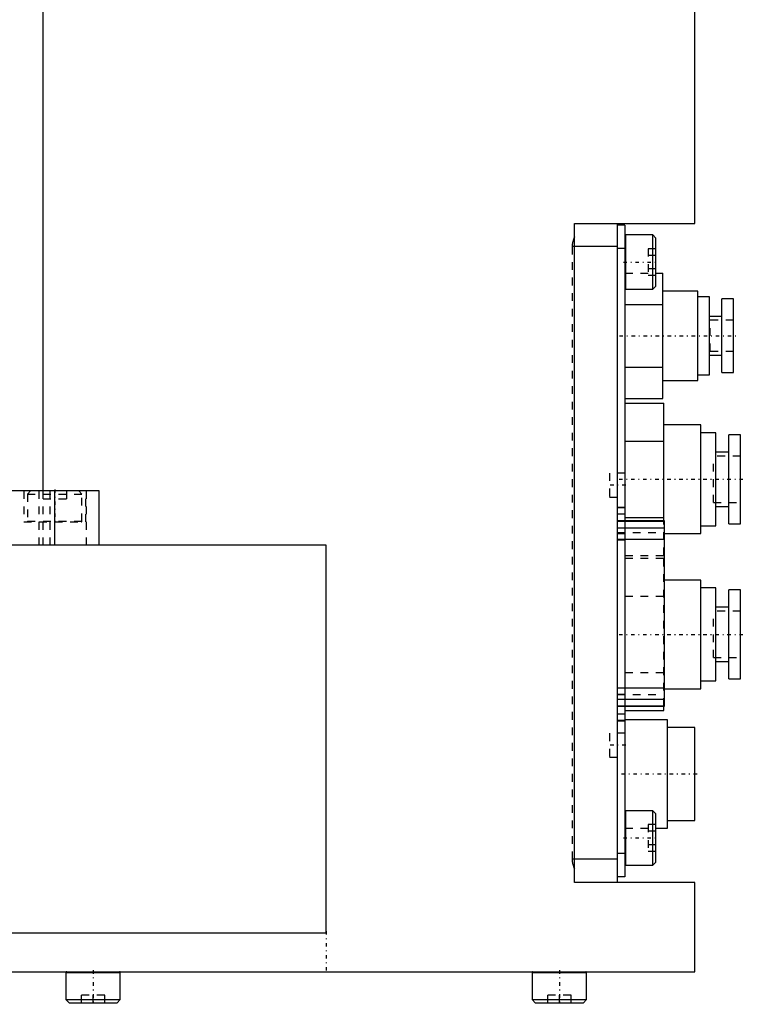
# Model space of a CAD drawing. Extents: x -398 to 147, y -517 to 214.
# Tile 3 of 5: x -215 to -121, y -401 to -274. Entities that reach past the tile are written whole.
import ezdxf

# ---------------------------------------------------------------- set-up
doc = ezdxf.new("R2010")
doc.units = 0
doc.linetypes.add('CENTER', pattern=[1.5, 0.45, -0.5, 0.05, -0.5])
doc.linetypes.add('DASHED', pattern=[2, 1, -1])
for name, color, linetype in [('AM_0', 7, 'CONTINUOUS'), ('AM_3', 7, 'DASHED'), ('AM_7', 7, 'CENTER')]:
    doc.layers.add(name, color=color, linetype=linetype)

msp = doc.modelspace()

# ---------------------------------------------------------------- linework, layer by layer
at = {"layer": 'AM_0', "color": 7, "linetype": 'CONTINUOUS'}
for p, q in [((-211.5, -334.5), (-211.5, -194)), ((-127.5, -300), (-127.5, -213)), ((-143, -300), (-127.5, -300)), ((-143, -302.64), (-143, -300)), ((-137.5, -300), (-137.5, -385)), ((-136.5, -300.25), (-137.5, -300.25)), ((-136.5, -300.25), (-136.5, -384.25)), ((-132.9, -301.5), (-136.4, -301.5)), ((-136.4, -308.5), (-136.4, -301.5)), ((-132.5, -301.9), (-132.9, -301.5)), ((-132.9, -308.5), (-132.9, -301.5)), ((-132.5, -308.1), (-132.5, -301.9)), ((-143.02, -382), (-143.02, -303)), ((-137.5, -303), (-143.02, -303)), ((-136.5, -303.25), (-137.5, -303.25)), ((-132.5, -306.42), (-131.6, -306.42)), ((-131.6, -322.58), (-131.6, -306.42)), ((-136.4, -308.5), (-132.9, -308.5)), ((-132.9, -308.5), (-132.5, -308.1)), ((-127.1, -308.73), (-131.6, -308.73)), ((-127.1, -320.27), (-127.1, -308.73)), ((-125.6, -309.49), (-127.1, -309.49)), ((-125.6, -319.51), (-125.6, -309.49)), ((-122.5, -309.75), (-124, -309.75)), ((-124, -319.25), (-124, -309.75)), ((-122.5, -319.25), (-122.5, -309.75)), ((-136.5, -310.46), (-131.6, -310.46)), ((-124, -312), (-125.6, -312)), ((-125.6, -317), (-124, -317)), ((-136.5, -318.54), (-131.6, -318.54)), ((-127.1, -319.51), (-125.6, -319.51)), ((-124, -319.25), (-122.5, -319.25)), ((-131.6, -320.27), (-127.1, -320.27)), ((-136.5, -322.58), (-131.6, -322.58)), ((-136.5, -323.19), (-131.5, -323.19)), ((-131.5, -338.36), (-131.5, -323.19)), ((-126.7, -326), (-131.5, -326)), ((-126.7, -340), (-126.7, -326)), ((-124.8, -327), (-126.7, -327)), ((-124.8, -339), (-124.8, -327)), ((-121.6, -327.25), (-123.1, -327.25)), ((-123.1, -338.75), (-123.1, -327.25)), ((-121.6, -338.75), (-121.6, -327.25)), ((-136.5, -328.09), (-131.5, -328.09)), ((-123.1, -329.5), (-124.8, -329.5)), ((-204.25, -334.5), (-397.45, -334.5)), ((-210, -341.5), (-210, -334.5)), ((-204.25, -341.5), (-204.25, -334.5)), ((-124.8, -336.5), (-123.1, -336.5)), ((-136.5, -337.91), (-131.5, -337.91)), ((-131.4, -338.36), (-136.5, -338.36)), ((-136.5, -338.39), (-131.4, -338.39)), ((-131.4, -362.24), (-131.4, -338.36)), ((-123.1, -338.75), (-121.6, -338.75)), ((-136.5, -339.24), (-131.4, -339.24)), ((-131.4, -340), (-126.7, -340)), ((-126.7, -339), (-124.8, -339)), ((-175, -341.5), (-330.94, -341.5)), ((-175, -391.5), (-175, -341.5)), ((-136.5, -340.71), (-131.4, -340.71)), ((-126.7, -346), (-131.4, -346)), ((-126.7, -360), (-126.7, -346)), ((-124.8, -347), (-126.7, -347)), ((-124.8, -359), (-124.8, -347)), ((-121.6, -347.25), (-123.1, -347.25)), ((-123.1, -358.75), (-123.1, -347.25)), ((-121.6, -358.75), (-121.6, -347.25)), ((-123.1, -349.5), (-124.8, -349.5)), ((-124.8, -356.5), (-123.1, -356.5)), ((-126.7, -359), (-124.8, -359)), ((-123.1, -358.75), (-121.6, -358.75)), ((-136.5, -359.89), (-131.4, -359.89)), ((-131.4, -360), (-126.7, -360)), ((-136.5, -361.36), (-131.4, -361.36)), ((-136.5, -362.21), (-131.4, -362.21)), ((-136.5, -362.24), (-131.4, -362.24)), ((-136.5, -362.81), (-131.5, -362.81)), ((-131.5, -362.81), (-131.5, -362.24)), ((-131, -364), (-136.5, -364)), ((-131, -378), (-131, -364)), ((-127.5, -365), (-131, -365)), ((-127.5, -377), (-127.5, -365)), ((-132.9, -375.75), (-136.4, -375.75)), ((-136.4, -382.75), (-136.4, -375.75)), ((-132.5, -376.15), (-132.9, -375.75)), ((-132.9, -382.75), (-132.9, -375.75)), ((-132.5, -382.35), (-132.5, -376.15)), ((-131, -377), (-127.5, -377)), ((-132.5, -378), (-131, -378)), ((-137.5, -382), (-143.02, -382)), ((-136.5, -381.25), (-137.5, -381.25)), ((-143, -385), (-143, -382.36)), ((-136.4, -382.75), (-132.9, -382.75)), ((-132.9, -382.75), (-132.5, -382.35)), ((-136.5, -384.25), (-137.5, -384.25)), ((-127.5, -385), (-143, -385)), ((-127.5, -396.5), (-127.5, -385)), ((-350, -391.5), (-175, -391.5)), ((-222.5, -396.5), (-127.5, -396.5)), ((-208.55, -396.6), (-208.55, -400.1)), ((-208.55, -396.6), (-201.55, -396.6)), ((-201.55, -400.1), (-201.55, -396.6)), ((-148.45, -396.6), (-148.45, -400.1)), ((-148.45, -396.6), (-141.45, -396.6)), ((-141.45, -400.1), (-141.45, -396.6)), ((-208.55, -400.1), (-208.15, -400.5)), ((-208.55, -400.1), (-201.55, -400.1)), ((-208.15, -400.5), (-201.95, -400.5)), ((-201.95, -400.5), (-201.55, -400.1)), ((-148.45, -400.1), (-148.05, -400.5)), ((-148.45, -400.1), (-141.45, -400.1)), ((-148.05, -400.5), (-141.85, -400.5)), ((-141.85, -400.5), (-141.45, -400.1))]:
    msp.add_line(p, q, dxfattribs=at)
for points in [[(-143.02, -303, 0), (-143.02, -302.94, 0), (-143.02, -302.82, 0), (-143.01, -302.7, 0), (-143, -302.64, 0)], [(-143, -382.36, 0), (-143.01, -382.3, 0), (-143.02, -382.18, 0), (-143.02, -382.06, 0), (-143.02, -382, 0)]]:
    msp.add_polyline3d(points, dxfattribs=at)
for centre, start, end in [((-136.4, -301.6), 90, 180), ((-136.4, -308.4), 180, 270), ((-136.4, -375.85), 90, 180), ((-136.4, -382.65), 180, 270), ((-208.45, -396.6), 90, 180), ((-201.65, -396.6), 0, 90), ((-148.35, -396.6), 90, 180), ((-141.55, -396.6), 0, 90)]:
    msp.add_arc(centre, 0.1, start, end, dxfattribs=at)
at = {"layer": 'AM_3', "color": 6, "linetype": 'DASHED'}
for p, q in [((-143.02, -303), (-143.3, -303)), ((-143.3, -303), (-143.3, -382)), ((-133.5, -303.27), (-133.5, -306.73)), ((-132.5, -303.27), (-133.5, -303.27)), ((-132.9, -308.5), (-132.9, -303.27)), ((-132.5, -304.13), (-133.5, -304.13)), ((-132.5, -305.87), (-133.5, -305.87)), ((-136.5, -306.42), (-132.5, -306.42)), ((-132.5, -306.73), (-133.5, -306.73)), ((-122.5, -312.5), (-125.5, -312.5)), ((-125.5, -316.5), (-125.5, -312.5)), ((-125.5, -316.5), (-122.5, -316.5)), ((-121.6, -330), (-125.1, -330)), ((-125.1, -336), (-125.1, -330)), ((-136.5, -332.2), (-138.5, -332.2)), ((-138.5, -332.2), (-138.5, -335.3)), ((-214, -334.5), (-214, -338.5)), ((-213.1, -334.5), (-213.5, -334.9)), ((-213.5, -334.9), (-213.5, -338.4)), ((-213.5, -334.9), (-206.5, -334.9)), ((-212, -341.5), (-212, -334.5)), ((-211.5, -341.5), (-211.5, -334.5)), ((-210.57, -341.5), (-210.57, -334.5)), ((-208.5, -334.5), (-208.5, -335.5)), ((-206.5, -334.9), (-206.9, -334.5)), ((-206.5, -338.4), (-206.5, -334.9)), ((-206, -338.5), (-206, -334.5)), ((-205.9, -341.5), (-205.9, -334.5)), ((-211.5, -335.5), (-208.5, -335.5)), ((-138.5, -335.3), (-136.5, -335.3)), ((-125.1, -336), (-121.6, -336)), ((-136.5, -336.65), (-137.5, -336.65)), ((-136.5, -336.7), (-137.5, -336.7)), ((-136.5, -337.5), (-137.5, -337.5)), ((-214, -338.5), (-206, -338.5)), ((-213.5, -338.4), (-206.5, -338.4)), ((-136.5, -338.36), (-137.5, -338.36)), ((-137.5, -338.39), (-136.5, -338.39)), ((-131.5, -342.81), (-131.5, -338.36)), ((-137.5, -339.24), (-136.5, -339.24)), ((-137.5, -339.86), (-131.4, -339.86)), ((-136.5, -340.05), (-137.5, -340.05)), ((-131.5, -340), (-131.4, -340)), ((-137.5, -340.71), (-136.5, -340.71)), ((-136.5, -340.85), (-137.5, -340.85)), ((-136.5, -342.81), (-131.5, -342.81)), ((-136.5, -343.19), (-131.5, -343.19)), ((-131.5, -362.24), (-131.5, -343.19)), ((-131.4, -346), (-131.5, -346)), ((-136.5, -348.09), (-131.5, -348.09)), ((-121.6, -350), (-125.1, -350)), ((-125.1, -356), (-125.1, -350)), ((-125.1, -356), (-121.6, -356)), ((-136.5, -357.91), (-131.5, -357.91)), ((-137.5, -359.89), (-136.5, -359.89)), ((-136.5, -359.93), (-137.5, -359.93)), ((-131.5, -360), (-131.4, -360)), ((-137.5, -360.74), (-131.4, -360.74)), ((-136.5, -360.75), (-137.5, -360.75)), ((-137.5, -361.36), (-136.5, -361.36)), ((-137.5, -362.21), (-136.5, -362.21)), ((-137.5, -362.24), (-136.5, -362.24)), ((-136.5, -363.27), (-137.5, -363.27)), ((-136.5, -364.1), (-137.5, -364.1)), ((-137.5, -364.15), (-136.5, -364.15)), ((-136.5, -365.75), (-138.5, -365.75)), ((-138.5, -365.75), (-138.5, -368.85)), ((-138.5, -368.85), (-136.5, -368.85)), ((-136.4, -378), (-136.4, -375.75)), ((-132.9, -380.98), (-132.9, -375.75)), ((-132.5, -378), (-132.5, -376.15)), ((-136.5, -378), (-132.5, -378)), ((-133.5, -377.52), (-133.5, -380.98)), ((-132.5, -377.52), (-133.5, -377.52)), ((-132.5, -378.38), (-133.5, -378.38)), ((-132.5, -380.12), (-133.5, -380.12)), ((-143.02, -382), (-143.3, -382)), ((-132.5, -380.98), (-133.5, -380.98)), ((-202.58, -396.6), (-201.55, -396.6)), ((-148.45, -396.6), (-147.42, -396.6)), ((-206.55, -400.5), (-206.55, -399.5)), ((-203.55, -399.5), (-206.55, -399.5)), ((-205.05, -400.5), (-205.05, -399.5)), ((-203.55, -400.5), (-203.55, -399.5)), ((-146.45, -400.5), (-146.45, -399.5)), ((-143.45, -399.5), (-146.45, -399.5)), ((-144.95, -400.5), (-144.95, -399.5)), ((-143.45, -400.5), (-143.45, -399.5)), ((-208.55, -400.1), (-207.53, -400.1)), ((-202.58, -400.1), (-201.55, -400.1)), ((-148.45, -400.1), (-147.42, -400.1))]:
    msp.add_line(p, q, dxfattribs=at)
for points in [[(-143, -301.75, 0), (-143.02, -301.78, 0), (-143.05, -301.85, 0), (-143.07, -301.91, 0), (-143.09, -301.95, 0), (-143.1, -301.98, 0), (-143.13, -302.04, 0), (-143.15, -302.11, 0), (-143.17, -302.18, 0), (-143.19, -302.25, 0), (-143.21, -302.32, 0), (-143.22, -302.35, 0), (-143.23, -302.39, 0), (-143.25, -302.46, 0), (-143.26, -302.53, 0), (-143.27, -302.6, 0), (-143.28, -302.68, 0), (-143.29, -302.75, 0), (-143.29, -302.78, 0), (-143.29, -302.82, 0), (-143.3, -302.89, 0), (-143.3, -302.96, 0), (-143.3, -303, 0)], [(-143.3, -382, 0), (-143.3, -382.04, 0), (-143.3, -382.11, 0), (-143.29, -382.18, 0), (-143.29, -382.22, 0), (-143.29, -382.25, 0), (-143.28, -382.32, 0), (-143.27, -382.4, 0), (-143.26, -382.47, 0), (-143.25, -382.54, 0), (-143.23, -382.61, 0), (-143.22, -382.65, 0), (-143.21, -382.68, 0), (-143.19, -382.75, 0), (-143.17, -382.82, 0), (-143.15, -382.89, 0), (-143.13, -382.96, 0), (-143.1, -383.02, 0), (-143.09, -383.05, 0), (-143.07, -383.09, 0), (-143.05, -383.15, 0), (-143.02, -383.22, 0), (-143, -383.25, 0)]]:
    msp.add_polyline3d(points, dxfattribs=at)
for centre, start, end in [((-213.4, -338.4), 180, 270), ((-206.6, -338.4), 270, 0)]:
    msp.add_arc(centre, 0.1, start, end, dxfattribs=at)
at = {"layer": 'AM_7', "color": 4, "linetype": 'CENTER'}
for p, q in [((-136.7, -305), (-132.3, -305)), ((-137.2, -314.5), (-121.8, -314.5)), ((-136.4, -333.75), (-138.6, -333.75)), ((-137.25, -333), (-120.86, -333)), ((-210, -334.3), (-210, -338.7)), ((-137.25, -353), (-120.86, -353)), ((-136.4, -367.3), (-138.6, -367.3)), ((-136.95, -371), (-127.05, -371)), ((-136.7, -379.25), (-132.3, -379.25)), ((-175, -391.25), (-175, -396.75)), ((-205.05, -396.3), (-205.05, -400.7)), ((-144.95, -396.3), (-144.95, -400.7))]:
    msp.add_line(p, q, dxfattribs=at)

doc.saveas('drawing.dxf')
